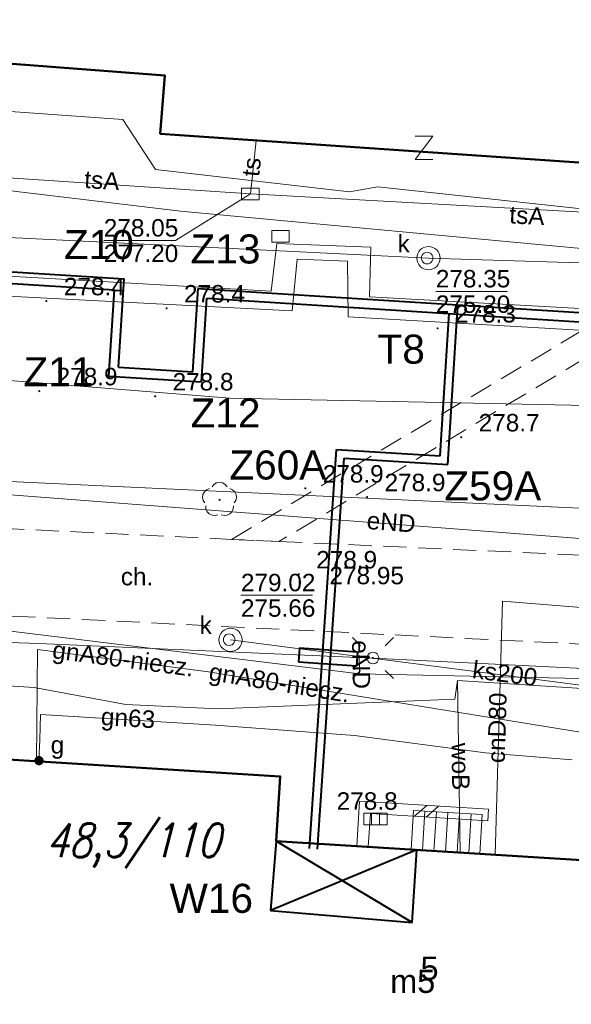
# Model space of a CAD drawing. Extents: x 0 to 6568752, y 0 to 5584302.
# Tile 34 of 58: x 6568504 to 6568527, y 5584056 to 5584098. Entities that reach past the tile are written whole.
import ezdxf
from ezdxf.enums import TextEntityAlignment as Align

# ---------------------------------------------------------------- set-up
doc = ezdxf.new("R2010")
doc.units = 0
doc.header["$PDSIZE"] = 0.75
doc.linetypes.add('GAK', pattern=[3.5, 2, -0.7, 0.1, -0.7])
doc.linetypes.add('PRZER2-1', pattern=[1.5, 1, -0.5])
doc.layers.get('0').update_dxf_attribs({"linetype": 'CONTINUOUS'})
doc.layers.get('Defpoints').update_dxf_attribs({"linetype": 'CONTINUOUS'})
for name, color, linetype, lineweight in [('alarm', 51, 'CONTINUOUS', 50), ('EGBS', 7, 'CONTINUOUS', 18), ('EGBU', 7, 'CONTINUOUS', 50), ('EGBU_O', 7, 'CONTINUOUS', 50), ('EGDE', 7, 'CONTINUOUS', 18), ('GEPADR_O', 7, 'CONTINUOUS', 18), ('GEPPHC', 7, 'CONTINUOUS', 18), ('GUPPRZ_O', 7, 'CONTINUOUS', 18), ('OTDN', 7, 'CONTINUOUS', 18), ('OTKC', 7, 'CONTINUOUS', 18), ('OTKC_O', 7, 'CONTINUOUS', 18), ('OTRN', 7, 'CONTINUOUS', 13), ('OTRN_O', 7, 'CONTINUOUS', 13), ('OTRS', 7, 'CONTINUOUS', 13), ('OTRS_O', 7, 'CONTINUOUS', 13), ('ramka sekcji', 7, 'CONTINUOUS', 18), ('siec', 7, 'GAK', 70), ('SUEO', 7, 'CONTINUOUS', 18), ('SUPK', 7, 'CONTINUOUS', 18), ('SUPW', 7, 'CONTINUOUS', 18), ('SUPW_O', 7, 'CONTINUOUS', 18)]:
    doc.layers.add(name, color=color, linetype=linetype, lineweight=lineweight)
for name, color, linetype, lineweight, true_color in [('OTZL', 7, 'CONTINUOUS', 18, 0x008000), ('SUCP', 7, 'CONTINUOUS', 18, 0xd200d2), ('SUCP_O', 7, 'CONTINUOUS', 18, 0xd200d2), ('SUEP', 1, 'CONTINUOUS', 18, 0xff0000), ('SUEP_O', 1, 'CONTINUOUS', 18, 0xff0000), ('SUGP', 7, 'CONTINUOUS', 18, 0xbfbf00), ('SUGP_O', 7, 'CONTINUOUS', 18, 0xbfbf00), ('SUGW', 7, 'CONTINUOUS', 18, 0xbfbf00), ('SUGW_O', 7, 'CONTINUOUS', 18, 0xbfbf00), ('SUKK', 7, 'CONTINUOUS', 18, 0x803300), ('SUKP', 7, 'CONTINUOUS', 18, 0x803300), ('SUKP_O', 7, 'CONTINUOUS', 18, 0x803300), ('SUTP', 7, 'CONTINUOUS', 18, 0xff9100), ('SUTP_O', 7, 'CONTINUOUS', 18, 0xff9100), ('SUWP', 5, 'CONTINUOUS', 18, 0x0000ff), ('SUWP_O', 5, 'CONTINUOUS', 18, 0x0000ff)]:
    doc.layers.add(name, color=color, linetype=linetype, lineweight=lineweight, true_color=true_color)
doc.styles.add('Arial', font='arial.ttf')
doc.styles.add('GEO-INFO', font='arial.ttf')
doc.styles.add('UZBROJENIE', font='SIMPLEX.shx', dxfattribs={"width": 0.8, "oblique": 15.00003, "height": 0.9})
doc.dimstyles.get("Standard").update_dxf_attribs({"dimtxt": 0.18, "dimasz": 0.18, "dimexe": 0.18, "dimexo": 0.0625, "dimgap": 0.09, "dimtad": 0, "dimtih": 1, "dimtoh": 1, "dimdec": 4, "dimzin": 0, "dimdsep": 46, "dimtxsty": 'Standard', "dimcen": 0.09, "dimadec": 0, "dimazin": 0, "dimtfac": 1, "dimtdec": 4, "dimtofl": 0, "dimtmove": 0, "dimatfit": 3, "dimfxl": 0, "dimtolj": 1, "dimtzin": 0, "dimarcsym": 0})

# ---------------------------------------------------------------- blocks, each defined once
blk = doc.blocks.new('D_GSPRDL1')
blk.add_hatch(color=0).paths.add_polyline_path([(0, -0.045), (0.013906, -0.042798), (0.02645, -0.036406), (0.036406, -0.02645), (0.042798, -0.013906), (0.045, 0), (0.042798, 0.013906), (0.036406, 0.02645), (0.02645, 0.036406), (0.013906, 0.042798), (0, 0.045), (-0.013906, 0.042798), (-0.02645, 0.036406), (-0.036406, 0.02645), (-0.042798, 0.013906), (-0.045, 0), (-0.042798, -0.013906), (-0.036406, -0.02645), (-0.02645, -0.036406), (-0.013906, -0.042798)])
at = {"color": 0}
for points in [[(-0.635969, -0.134326), (-0.70458, -0.024001), (-0.731429, 0.103115), (-0.713292, 0.231763), (-0.652348, 0.346501), (-0.55591, 0.433559), (-0.435555, 0.482485)], [(-0.324277, 0.563333), (-0.240553, 0.662679), (-0.127956, 0.727494), (0, 0.75), (0.127956, 0.727494), (0.240553, 0.662679), (0.324277, 0.563333)], [(0.435555, 0.482485), (0.55591, 0.433559), (0.652348, 0.346501), (0.713292, 0.231763), (0.731429, 0.103115), (0.70458, -0.024001), (0.635969, -0.134326)], [(-0.068773, -0.646351), (-0.194901, -0.677512), (-0.324092, -0.663766), (-0.440839, -0.606763), (-0.531129, -0.513345), (-0.584125, -0.394725), (-0.593465, -0.265141)], [(0.593465, -0.265141), (0.584125, -0.394725), (0.531129, -0.513345), (0.440839, -0.606763), (0.324092, -0.663766), (0.194901, -0.677512), (0.068773, -0.646351)]]:
    blk.add_lwpolyline(points, dxfattribs=at)
blk = doc.blocks.new('D_GSPWPN1')
blk.add_hatch(color=0).paths.add_polyline_path([(-0.045, 0), (-0.043467, -0.011647), (-0.038971, -0.0225), (-0.03182, -0.03182), (-0.0225, -0.038971), (-0.011647, -0.043467), (0, -0.045), (0.011647, -0.043467), (0.0225, -0.038971), (0.03182, -0.03182), (0.038971, -0.0225), (0.043467, -0.011647), (0.045, 0), (0.043467, 0.011647), (0.038971, 0.0225), (0.03182, 0.03182), (0.0225, 0.038971), (0.011647, 0.043467), (0, 0.045), (-0.011647, 0.043467), (-0.0225, 0.038971), (-0.03182, 0.03182), (-0.038971, 0.0225), (-0.043467, 0.011647)])
blk = doc.blocks.new('D_GSPWPS1')
blk.add_hatch(color=0).paths.add_polyline_path([(-0.045, 0), (-0.043467, -0.011647), (-0.038971, -0.0225), (-0.03182, -0.03182), (-0.0225, -0.038971), (-0.011647, -0.043467), (0, -0.045), (0.011647, -0.043467), (0.0225, -0.038971), (0.03182, -0.03182), (0.038971, -0.0225), (0.043467, -0.011647), (0.045, 0), (0.043467, 0.011647), (0.038971, 0.0225), (0.03182, 0.03182), (0.0225, 0.038971), (0.011647, 0.043467), (0, 0.045), (-0.011647, 0.043467), (-0.0225, 0.038971), (-0.03182, 0.03182), (-0.038971, 0.0225), (-0.043467, 0.011647)])
blk = doc.blocks.new('D_GUPIKP1_3')
at = {"color": 0}
blk.add_lwpolyline([(0.375, -0.25), (-0.375, -0.25), (-0.375, 0.25), (0.375, 0.25)], close=True, dxfattribs=at)
blk = doc.blocks.new('D_GUPIWZ1_1')
at = {"color": 0}
blk.add_lwpolyline([(0, 0.25), (0.064705, 0.241481), (0.125, 0.216506), (0.176777, 0.176777), (0.216506, 0.125), (0.241481, 0.064705), (0.25, 0), (0.241481, -0.064705), (0.216506, -0.125), (0.176777, -0.176777), (0.125, -0.216506), (0.064705, -0.241481), (0, -0.25), (-0.064705, -0.241481), (-0.125, -0.216506), (-0.176777, -0.176777), (-0.216506, -0.125), (-0.241481, -0.064705), (-0.25, 0), (-0.241481, 0.064705), (-0.216506, 0.125), (-0.176777, 0.176777), (-0.125, 0.216506), (-0.064705, 0.241481)], close=True, dxfattribs=at)
blk = doc.blocks.new('D_GUPKKS1')
at = {"color": 0}
blk.add_lwpolyline([(0.5, -0.25), (-0.5, -0.25), (-0.5, 0.25), (0.5, 0.25)], close=True, dxfattribs=at)
for points in [[(-0.175, -0.25), (-0.175, 0.25)], [(0.175, -0.25), (0.175, 0.25)]]:
    blk.add_lwpolyline(points, dxfattribs=at)
blk = doc.blocks.new('D_GUPGZA1')
blk.add_hatch(color=0).paths.add_polyline_path([(-0.2, 0), (-0.193185, -0.051764), (-0.173205, -0.1), (-0.141421, -0.141421), (-0.1, -0.173205), (-0.051764, -0.193185), (0, -0.2), (0.051764, -0.193185), (0.1, -0.173205), (0.141421, -0.141421), (0.173205, -0.1), (0.193185, -0.051764), (0.2, 0), (0.193185, 0.051764), (0.173205, 0.1), (0.141421, 0.141421), (0.1, 0.173205), (0.051764, 0.193185), (0, 0.2), (-0.051764, 0.193185), (-0.1, 0.173205), (-0.141421, 0.141421), (-0.173205, 0.1), (-0.193185, 0.051764)])
blk = doc.blocks.new('D_GEPPHC1')
at = {"color": 0}
blk.add_lwpolyline([(-0.375, 0.5), (0.375, 0.5), (-0.375, -0.5), (0.375, -0.5)], dxfattribs=at)
blk = doc.blocks.new('D_ODTN_1')
at = {"color": 0}
for points in [[(-0.5, -0.25), (0, 0.25)], [(0, -0.25), (0.5, 0.25)]]:
    blk.add_lwpolyline(points, dxfattribs=at)
blk = doc.blocks.new('D_GSLDSO2')
at = {"color": 0}
blk.add_lwpolyline([(0, 0.25), (0, -0.25)], dxfattribs=at)
blk = doc.blocks.new('D_GUPELA2')
blk.add_hatch(color=0).paths.add_polyline_path([(-0.001087, 0.044987), (0.011881, 0.043403), (0.021281, 0.03965), (0.030065, 0.033482), (0.038133, 0.023893), (0.043117, 0.012881), (0.044986, 0.001113), (0.044323, -0.007777), (0.040557, -0.019497), (0.033417, -0.030138), (0.024849, -0.037517), (0.013788, -0.042836), (0.002013, -0.044955), (-0.00982, -0.043916), (-0.020466, -0.040077), (-0.029541, -0.033946), (-0.036867, -0.025804), (-0.04187, -0.01649), (-0.04461, -0.005909), (-0.044532, 0.006476), (-0.041285, 0.017903), (-0.034764, 0.028574), (-0.024479, 0.03776), (-0.013449, 0.042943)])
at = {"color": 0}
for points in [[(-0.883883, 0.883883), (-0.53033, 0.53033)], [(0.883883, 0.883883), (0.53033, 0.53033)], [(-0.883883, -0.883883), (-0.53033, -0.53033)], [(0.883883, -0.883883), (0.53033, -0.53033)]]:
    blk.add_lwpolyline(points, dxfattribs=at)
blk = doc.blocks.new('D_GUPELA1')
at = {"color": 0}
blk.add_lwpolyline([(0, 0.25), (0.064705, 0.241481), (0.125, 0.216506), (0.176777, 0.176777), (0.216506, 0.125), (0.241481, 0.064705), (0.25, 0), (0.241481, -0.064705), (0.216506, -0.125), (0.176777, -0.176777), (0.125, -0.216506), (0.064705, -0.241481), (0, -0.25), (-0.064705, -0.241481), (-0.125, -0.216506), (-0.176777, -0.176777), (-0.216506, -0.125), (-0.241481, -0.064705), (-0.25, 0), (-0.241481, 0.064705), (-0.216506, 0.125), (-0.176777, 0.176777), (-0.125, 0.216506), (-0.064705, 0.241481)], close=True, dxfattribs=at)
blk = doc.blocks.new('*D45')
at = {"layer": 'Defpoints', "color": 0, "lineweight": 40}
for p in [(6568647.5, 5584150), (6568650, 5584150), (0, 0)]:
    blk.add_point(p, dxfattribs=at)
at = {"layer": 'ramka sekcji', "color": 0, "lineweight": -2}
blk.add_line((6568649.938, 5584150), (6568647.5, 5584150), dxfattribs=at)
at = {"layer": 'ramka sekcji', "color": 0, "insert": (6568644.106, 5584150), "char_height": 0.75, "attachment_point": 5, "style": 'GEO-INFO'}
blk.add_mtext('\\A1;5584150.0000', dxfattribs=at)
blk = doc.blocks.new('*D46')
at = {"layer": 'Defpoints', "color": 0, "lineweight": 40}
for p in [(6568650, 5584152.5), (6568650, 5584150), (0, 0)]:
    blk.add_point(p, dxfattribs=at)
at = {"layer": 'ramka sekcji', "color": 0, "lineweight": -2}
blk.add_line((6568650, 5584150.062), (6568650, 5584152.5), dxfattribs=at)
at = {"layer": 'ramka sekcji', "color": 0, "insert": (6568650, 5584155.896), "char_height": 0.75, "attachment_point": 5, "rotation": 90, "style": 'GEO-INFO'}
blk.add_mtext('\\A1;6568650.0000', dxfattribs=at)

msp = doc.modelspace()

# ---------------------------------------------------------------- linework, layer by layer
at = {"layer": 'EGBS', "color": 0, "linetype": 'Continuous', "lineweight": 18, "elevation": 10.18}
msp.add_lwpolyline([(6568520.5, 5584064.36), (6568520.39991, 5584062.67881), (6568523.35032, 5584062.49539), (6568523.45, 5584064.18)], close=True, dxfattribs=at)
for points in [[(6568520.87704, 5584062.64915), (6568520.98157, 5584064.33062)], [(6568521.37608, 5584062.61813), (6568521.48065, 5584064.30016)], [(6568521.87511, 5584062.5871), (6568521.97972, 5584064.26971)], [(6568522.37415, 5584062.55608), (6568522.47879, 5584064.23926)], [(6568522.87319, 5584062.52505), (6568522.97786, 5584064.20881)]]:
    msp.add_lwpolyline(points, dxfattribs=at)
at = {"layer": 'EGBU', "color": 0, "linetype": 'Continuous', "lineweight": 50, "elevation": 10.18}
for points in [[(6568510.47, 5584104.93), (6568530.1, 5584103.63), (6568529.29, 5584092.09), (6568509.6, 5584093.44), (6568509.79, 5584095.95), (6568492.52, 5584097.26), (6568493.31, 5584108.77), (6568510.64, 5584107.6)], [(6568538.88, 5584058.9), (6568551.23977, 5584058.15147), (6568550.55602, 5584046.80178), (6568538.05, 5584047.59), (6568538.18, 5584049.61), (6568537.82, 5584049.62), (6568537.84, 5584050.07), (6568513.95, 5584051.55), (6568514.1, 5584053.87), (6568513.74, 5584053.88), (6568513.76, 5584054.33), (6568489.68, 5584055.82), (6568490.4, 5584067.33), (6568514.76, 5584065.82), (6568514.59, 5584063.04), (6568539.04, 5584061.52)]]:
    msp.add_lwpolyline(points, close=True, dxfattribs=at)
at = {"layer": 'EGDE', "color": 0, "linetype": 'Continuous', "elevation": 10.22}
for points in [[(6568648.59375, 5584104.42383), (6568646.521, 5584059.38927), (6568644.22449, 5584009.45582), (6568609.00522, 5584036.3441), (6568583.6998, 5584038.16817), (6568558.47556, 5584075.58605), (6568538.06756, 5584076.86319), (6568491.15577, 5584079.0589), (6568441.65482, 5584081.9513), (6568391.77674, 5584086.94902), (6568374.92948, 5584088.19204), (6568375.19, 5584092.43), (6568377.65, 5584132.3), (6568371.2, 5584132.71), (6568369.87809, 5584134.81056), (6568369.45834, 5584137.11533), (6568375.25714, 5584238.8479), (6568377.54509, 5584242.89769), (6568381.25599, 5584245.17568), (6568384.82038, 5584245.63164)], [(6568594.31055, 5583939.47691), (6568591.06023, 5583939.65534), (6568585.12694, 5583937.54872), (6568482.90911, 5583944.55214), (6568370.44353, 5583952.88368), (6568294.32233, 5583957.98331), (6568295.92847, 5583986.21622), (6568307.93382, 5584034.73468), (6568319.9193, 5584083.24287), (6568320.72616, 5584086.59352), (6568329.45932, 5584084.84591), (6568374.48985, 5584081.95589), (6568374.92948, 5584088.19204), (6568391.77674, 5584086.94902), (6568441.65482, 5584081.9513), (6568491.15577, 5584079.0589), (6568538.06756, 5584076.86319), (6568558.47556, 5584075.58605), (6568583.6998, 5584038.16817), (6568609.00522, 5584036.3441), (6568644.22449, 5584009.45582)]]:
    msp.add_lwpolyline(points, dxfattribs=at)
at = {"layer": 'GUPPRZ_O', "color": 0, "linetype": 'Continuous', "lineweight": 13, "elevation": 10.8, "flags": 128}
for points in [[(6568513.47533, 5584090.8574), (6568510.24912, 5584088.8524), (6568507.16912, 5584088.8524)], [(6568521.45664, 5584086.6666), (6568524.53664, 5584086.6666)], [(6568513.0704, 5584073.60683), (6568516.1504, 5584073.60683)]]:
    msp.add_lwpolyline(points, dxfattribs=at)
at = {"layer": 'OTDN', "color": 0, "linetype": 'Continuous', "lineweight": 18, "elevation": 10.18}
for points in [[(6568518.05051, 5584062.82569), (6568518.17681, 5584064.755), (6568523.72554, 5584064.40952)], [(6568518.54944, 5584062.79303), (6568518.64319, 5584064.225), (6568523.69446, 5584063.91048)]]:
    msp.add_lwpolyline(points, dxfattribs=at)
at = {"layer": 'OTKC', "color": 0, "linetype": 'PRZER2-1', "lineweight": 18, "elevation": 10.18}
for points in [[(6568539.49, 5584090.74), (6568514.70571, 5584075.918), (6568512.66, 5584076.01), (6568539.69, 5584092.08)], [(6568391.46, 5584084.99), (6568455.29, 5584078.92), (6568457.12, 5584078.74), (6568471.46, 5584077.93), (6568474.02, 5584077.89), (6568483.79, 5584077.36), (6568485.7, 5584077.32), (6568488.13, 5584077.21), (6568489.26, 5584077.14), (6568512.66, 5584076.01), (6568514.70571, 5584075.918), (6568538.01, 5584074.87)], [(6568529.7, 5584071.41), (6568491.18, 5584073.31), (6568490.45, 5584072.73), (6568489.96, 5584071.2), (6568489.76, 5584067.17), (6568490.4, 5584067.33), (6568489.68, 5584055.82), (6568488.77, 5584055.87), (6568488.46, 5584052.49), (6568486.02, 5584055.87), (6568486.92, 5584070.16), (6568486.83, 5584072.13), (6568485.23, 5584073.59), (6568470.32, 5584074.51), (6568470.06, 5584070.52), (6568475.99, 5584070.13), (6568475.84, 5584067.94), (6568469.87, 5584068.36), (6568469.54, 5584062.52), (6568468.42, 5584062.61), (6568469.2, 5584074.56), (6568454.13, 5584075.24)]]:
    msp.add_lwpolyline(points, dxfattribs=at)
at = {"layer": 'ramka sekcji', "color": 5, "lineweight": 40}
for p, q in [((6568515.59496, 5584071.34664, 10.14), (6568515.55314, 5584070.74742, 10.14)), ((6568515.59496, 5584071.34664, 10.14), (6568518.08889, 5584071.17258, 10.14)), ((6568518.08889, 5584071.17258, 10.14), (6568518.04707, 5584070.57336, 10.14)), ((6568515.55314, 5584070.74742, 10.14), (6568518.04707, 5584070.57336, 10.14))]:
    msp.add_line(p, q, dxfattribs=at)
at = {"layer": 'siec', "color": 0, "linetype": 'ByBlock', "lineweight": 40}
for p, q in [((6568449.1148, 5584090.92644), (6568508.03929, 5584087.20616)), ((6568449.5805, 5584090.39435), (6568507.62577, 5584086.72958)), ((6568507.79527, 5584083.40586), (6568508.03929, 5584087.20616)), ((6568507.38804, 5584083.02908), (6568507.62577, 5584086.72958)), ((6568511.0062, 5584083.20313), (6568511.23681, 5584086.79448)), ((6568511.23681, 5584086.79448), (6568555.40295, 5584084.00556)), ((6568511.38009, 5584082.77704), (6568511.60696, 5584086.37031)), ((6568511.60696, 5584086.37031), (6568555.77652, 5584083.58117)), ((6568521.97539, 5584079.22419), (6568522.40879, 5584086.08869)), ((6568521.64814, 5584079.59555), (6568522.0343, 5584085.71186)), ((6568507.79527, 5584083.40586), (6568511.0062, 5584083.20313)), ((6568507.38804, 5584083.02908), (6568511.38009, 5584082.77704)), ((6568516.01856, 5584062.7197), (6568517.17934, 5584079.8777)), ((6568517.17934, 5584079.8777), (6568521.64814, 5584079.59555)), ((6568516.36952, 5584062.69877), (6568517.50659, 5584079.50634)), ((6568517.50659, 5584079.50634), (6568521.97539, 5584079.22419)), ((6568514.58977, 5584063.03624, 10.18), (6568514.34223, 5584060.05317, 10.18)), ((6568520.44446, 5584059.54679, 10.18), (6568514.58977, 5584063.03624, 10.18)), ((6568520.63801, 5584062.66024, 10.18), (6568514.34223, 5584060.05317, 10.18)), ((6568520.44446, 5584059.54679, 10.18), (6568520.63801, 5584062.66024, 10.18)), ((6568514.34223, 5584060.05317, 10.18), (6568520.44446, 5584059.54679, 10.18))]:
    msp.add_line(p, q, dxfattribs=at)
at = {"layer": 'SUCP', "color": 0, "linetype": 'Continuous', "lineweight": 18, "elevation": 10.14}
for points in [[(6568533.6399, 5584085.60204), (6568518.60395, 5584086.42735), (6568518.65884, 5584088.57266), (6568514.61306, 5584088.72682), (6568514.37118, 5584086.68212), (6568494.51573, 5584087.80409)], [(6568494.4364, 5584086.91236), (6568515.26947, 5584085.82769), (6568515.48817, 5584088.05753), (6568517.65572, 5584087.96171), (6568517.68655, 5584085.57013), (6568533.60476, 5584084.65495)], [(6568524.00871, 5584062.45446), (6568524.33259, 5584073.36083), (6568533.21135, 5584072.63888), (6568534.49392, 5584083.46105)]]:
    msp.add_lwpolyline(points, dxfattribs=at)
at = {"layer": 'SUEP', "linetype": 'Continuous', "lineweight": 18, "elevation": 10.14}
for points in [[(6568445.94158, 5584095.72461), (6568463.08232, 5584095.53245), (6568469.09261, 5584094.92384), (6568472.44526, 5584094.27199), (6568479.09718, 5584093.38563), (6568501.60242, 5584091.16944), (6568510.47472, 5584090.11168), (6568531.72465, 5584088.14533), (6568533.163, 5584089.13494), (6568535.21086, 5584107.92978), (6568536.22578, 5584134.20382), (6568538.22056, 5584135.05463), (6568554.95303, 5584133.678), (6568555.75969, 5584133.63631), (6568556.96104, 5584133.35687), (6568557.78151, 5584133.33584)], [(6568537.92641, 5584097.52808), (6568535.8969, 5584075.41982), (6568503.16129, 5584077.9235)], [(6568531.19, 5584089.85), (6568518.96, 5584091.16), (6568517.74, 5584090.95), (6568509.4, 5584091.91), (6568507.99, 5584094.06), (6568491.24, 5584095.24), (6568484.86, 5584095.4), (6568483.86, 5584081.14), (6568482.35, 5584064.46), (6568481.92, 5584057.69), (6568479.5, 5584057.03), (6568479.08, 5584048.05), (6568490.55, 5584046.52), (6568490.19, 5584039.47), (6568490.1, 5584032.19), (6568500.05, 5584031.55), (6568499.19, 5584000.4)], [(6568486.50836, 5584074.10327), (6568518.17164, 5584070.22632)], [(6568490, 5584072.02), (6568504.38, 5584071.53), (6568518.75, 5584070.91), (6568535.68, 5584070.07), (6568546.76, 5584069.78), (6568556.41, 5584068.73), (6568570.47, 5584068.4), (6568582.18, 5584068.02), (6568592.76, 5584067.58), (6568603.03, 5584067.26), (6568614.32, 5584066.94)], [(6568518.17164, 5584070.22632), (6568518.15616, 5584071.02616)], [(6568518.17164, 5584070.22632), (6568536.54888, 5584069.84808), (6568545.77982, 5584068.50179), (6568550.86908, 5584069.06254), (6568569.4282, 5584068.69564), (6568570.84984, 5584068.02944)]]:
    msp.add_lwpolyline(points, dxfattribs=at)
at = {"layer": 'SUGP', "color": 0, "linetype": 'Continuous', "lineweight": 18, "elevation": 10.14}
for points in [[(6568504.31785, 5584071.28197), (6568504.2738, 5584066.47001)], [(6568559.27657, 5584056.94925), (6568544.25326, 5584065.65626), (6568528.29678, 5584067.62075), (6568511.67083, 5584070.31667), (6568504.31785, 5584071.28197)], [(6568527.33, 5584066.53), (6568523.59, 5584066.84), (6568517.95, 5584067.58), (6568511.98, 5584068.03), (6568504.44, 5584068.48), (6568504.41, 5584067.4)], [(6568504.41, 5584067.4), (6568504.38, 5584066.5)]]:
    msp.add_lwpolyline(points, dxfattribs=at)
at = {"layer": 'SUKP', "color": 0, "linetype": 'Continuous', "lineweight": 18, "elevation": 10.14}
for points in [[(6568456.9388, 5584093.09331), (6568486.76093, 5584090.70348), (6568499.27701, 5584089.16851), (6568521.14002, 5584088.09718), (6568537.79246, 5584087.58027), (6568559.01562, 5584095.81893)], [(6568512.6244, 5584071.69056), (6568536.21425, 5584068.64307), (6568545.13518, 5584067.49805)]]:
    msp.add_lwpolyline(points, dxfattribs=at)
at = {"layer": 'SUPK', "color": 0, "linetype": 'Continuous', "lineweight": 18, "elevation": 10.14}
for points in [[(6568521.14002, 5584087.59718, -1), (6568521.14002, 5584088.59718, -1)], [(6568512.6244, 5584071.19056, -1), (6568512.6244, 5584072.19056, -1)]]:
    msp.add_lwpolyline(points, format="xyb", close=True, dxfattribs=at)
at = {"layer": 'SUTP', "color": 0, "linetype": 'Continuous', "lineweight": 18, "elevation": 10.14}
for points in [[(6568477.67628, 5584101.43695), (6568482.69538, 5584084.47031), (6568512.58946, 5584082.07631), (6568538.45712, 5584081.55457)], [(6568482.03767, 5584094.3726), (6568487.21105, 5584092.58912), (6568513.47533, 5584090.8574), (6568549.14326, 5584088.89683)], [(6568513.72687, 5584093.15705), (6568513.47533, 5584090.8574)]]:
    msp.add_lwpolyline(points, dxfattribs=at)
at = {"layer": 'SUWP', "color": 0, "linetype": 'Continuous', "lineweight": 18, "elevation": 10.14}
for points in [[(6568489.12361, 5584070.68206), (6568489.52, 5584070.58), (6568504.16808, 5584069.64583), (6568508.11777, 5584068.91667), (6568512.0905, 5584068.72784), (6568522.27596, 5584069.13912), (6568522.38564, 5584069.94059)], [(6568522.38564, 5584069.94059), (6568608.21304, 5584064.43606)], [(6568522.38564, 5584069.94059), (6568522.49767, 5584062.5484)]]:
    msp.add_lwpolyline(points, dxfattribs=at)

# ---------------------------------------------------------------- block references
at = {"layer": 'GEPPHC', "color": 0, "linetype": 'Continuous', "lineweight": 18}
msp.add_blockref('D_GEPPHC1', (6568520.94805, 5584092.8428, 10.24), dxfattribs=at)
at = {"layer": 'OTDN', "color": 0, "linetype": 'Continuous', "lineweight": 18}
for name, p, rotation in [('D_ODTN_1', (6568521.06, 5584064.325, 10.18), 356.4371263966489), ('D_ODTN_1', (6568521.06, 5584064.325, 10.18), 356.4371263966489), ('D_GSLDSO2', (6568523.71, 5584064.16, 10.18), 356.4371263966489), ('D_GSLDSO2', (6568518.29998, 5584062.80936, 10.18), 86.25454360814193)]:
    msp.add_blockref(name, p, dxfattribs=dict(at, rotation=rotation))
at = {"layer": 'OTRN', "color": 0, "linetype": 'Continuous', "lineweight": 13}
for p in [(6568504.7, 5584086.25, 10.08), (6568509.87, 5584085.94, 10.08), (6568521.53, 5584085.08, 10.08), (6568504.39, 5584082.38, 10.08), (6568509.38, 5584082.16, 10.08), (6568522.55, 5584080.4, 10.08), (6568515.84, 5584078.2, 10.08), (6568518.5, 5584077.83, 10.08), (6568515.56, 5584074.51, 10.08), (6568516.44, 5584064.14, 10.08)]:
    msp.add_blockref('D_GSPWPN1', p, dxfattribs=at)
at = {"layer": 'OTRS', "color": 0, "linetype": 'Continuous', "lineweight": 13}
msp.add_blockref('D_GSPWPS1', (6568516.13, 5584073.83, 10.08), dxfattribs=at)
at = {"layer": 'OTZL', "color": 0, "linetype": 'Continuous', "lineweight": 18}
msp.add_blockref('D_GSPRDL1', (6568512.15, 5584077.71, 10.12), dxfattribs=at)
at = {"layer": 'SUEO', "color": 0, "linetype": 'Continuous', "lineweight": 18}
for name, p in [('D_GUPELA2', (6568518.75, 5584070.91, 10.15)), ('D_GUPELA1', (6568518.75, 5584070.91, 10.16))]:
    msp.add_blockref(name, p, dxfattribs=at)
at = {"layer": 'SUGW', "color": 0, "linetype": 'Continuous', "lineweight": 18}
msp.add_blockref('D_GUPGZA1', (6568504.38, 5584066.5, 10.16), dxfattribs=at)
at = {"layer": 'SUKK', "color": 0, "linetype": 'Continuous', "lineweight": 18}
msp.add_blockref('D_GUPKKS1', (6568518.86, 5584063.99, 10.16), dxfattribs=at)
at = {"layer": 'SUPK', "color": 0, "linetype": 'Continuous', "lineweight": 18}
for p in [(6568513.47533, 5584090.8574, 10.16), (6568514.77, 5584089.03, 10.16)]:
    msp.add_blockref('D_GUPIKP1_3', p, dxfattribs=at)
at = {"layer": 'SUPW', "color": 0, "linetype": 'Continuous', "lineweight": 18}
for p in [(6568521.08237, 5584088.09947, 10.18), (6568512.56315, 5584071.69847, 10.18)]:
    msp.add_blockref('D_GUPIWZ1_1', p, dxfattribs=at)

# ---------------------------------------------------------------- texts
at = {"layer": 'alarm', "color": 0, "linetype": 'Continuous', "lineweight": 30, "style": 'GEO-INFO'}
for s, p in [('Z10', (6568506.95857, 5584088.67847, 1.28)), ('Z13', (6568512.40518, 5584088.49172, 0.62)), ('T8', (6568519.96618, 5584084.18562, -9.52)), ('Z11', (6568505.2159, 5584083.21553, -9.52)), ('Z12', (6568512.40764, 5584081.45546, -9.52)), ('Z60A', (6568514.65878, 5584079.20826, -9.52)), ('Z59A', (6568523.90572, 5584078.30937, -9.52)), ('W16', (6568511.79462, 5584060.58391, -9.52))]:
    msp.add_text(s, height=1.25, dxfattribs=at).set_placement(p, align=Align.MIDDLE)
at = {"layer": 'alarm', "color": 0, "lineweight": 30, "style": 'UZBROJENIE', "oblique": 15.00003, "width": 0.8}
msp.add_text('48,3/110', height=1.44, dxfattribs=at).set_placement((6568504.67567, 5584062.35697))
at = {"layer": 'EGBU_O', "color": 0, "linetype": 'Continuous', "lineweight": 0, "style": 'Arial'}
msp.add_text('m5', height=1, dxfattribs=at).set_placement((6568520.45988, 5584056.51745, 10.8), align=Align.CENTER)
at = {"layer": 'GEPADR_O', "color": 0, "linetype": 'Continuous', "lineweight": 0, "style": 'Arial'}
msp.add_text('5', height=1, dxfattribs=at).set_placement((6568520.79841, 5584057.0767, 10.8))
at = {"layer": 'GUPPRZ_O', "color": 0, "linetype": 'Continuous', "lineweight": 0, "style": 'Arial'}
for s, p in [('278.05', (6568507.16912, 5584089.0249, 10.8)), ('277.20', (6568507.16912, 5584087.9299, 10.8)), ('278.35', (6568521.45664, 5584086.8391, 10.8)), ('275.20', (6568521.45664, 5584085.7441, 10.8)), ('279.02', (6568513.0704, 5584073.77933, 10.8)), ('275.66', (6568513.0704, 5584072.68433, 10.8))]:
    msp.add_text(s, height=0.75, dxfattribs=at).set_placement(p)
at = {"layer": 'OTKC_O', "color": 0, "linetype": 'Continuous', "lineweight": 0, "style": 'Arial'}
msp.add_text('ch.', height=0.75, dxfattribs=at).set_placement((6568508.6, 5584074.03493, 10.8), align=Align.CENTER)
at = {"layer": 'OTRN_O', "color": 0, "linetype": 'Continuous', "lineweight": 0, "style": 'Arial'}
for s, p in [('278.4', (6568505.45, 5584086.5, 10.8)), ('278.4', (6568510.62, 5584086.19, 10.8)), ('278.3', (6568522.28, 5584085.33, 10.8)), ('278.9', (6568505.14, 5584082.63, 10.8)), ('278.8', (6568510.13, 5584082.41, 10.8)), ('278.7', (6568523.3, 5584080.65, 10.8)), ('278.9', (6568516.59, 5584078.45, 10.8)), ('278.9', (6568519.25, 5584078.08, 10.8)), ('278.9', (6568516.31, 5584074.76, 10.8)), ('278.8', (6568517.19, 5584064.39, 10.8))]:
    msp.add_text(s, height=0.75, dxfattribs=at).set_placement(p)
at = {"layer": 'OTRS_O', "color": 0, "linetype": 'Continuous', "lineweight": 0, "style": 'Arial'}
msp.add_text('278.95', height=0.75, dxfattribs=at).set_placement((6568516.88, 5584074.08, 10.8))
at = {"layer": 'SUCP_O', "color": 0, "linetype": 'Continuous', "lineweight": 0, "style": 'Arial'}
msp.add_text('cnD80', height=0.75, rotation=88.299009, dxfattribs=at).set_placement((6568524.464, 5584067.89893, 10.8), align=Align.CENTER)
at = {"layer": 'SUEP_O', "linetype": 'Continuous', "lineweight": 0, "style": 'Arial'}
for rotation, p in [(355.626425, (6568519.50672, 5584076.37904, 10.8)), (271.108981, (6568517.87047, 5584070.62056, 10.8))]:
    msp.add_text('eND', height=0.75, rotation=rotation, dxfattribs=at).set_placement(p, align=Align.CENTER)
at = {"layer": 'SUGP_O', "color": 0, "linetype": 'Continuous', "lineweight": 0, "style": 'Arial'}
for s, rotation, p in [('gnA80-niecz.', 352.520947, (6568507.95614, 5584070.50834, 10.8)), ('gnA80-niecz.', 350.789597, (6568514.67333, 5584069.48108, 10.8)), ('gn63', 356.58455, (6568508.19252, 5584067.96204, 10.8))]:
    msp.add_text(s, height=0.75, rotation=rotation, dxfattribs=at).set_placement(p, align=Align.CENTER)
at = {"layer": 'SUGW_O', "color": 0, "linetype": 'Continuous', "lineweight": 0, "style": 'Arial'}
msp.add_text('g', height=0.75, dxfattribs=at).set_placement((6568505.46641, 5584066.80242, 10.8), align=Align.RIGHT)
at = {"layer": 'SUKP_O', "color": 0, "linetype": 'Continuous', "lineweight": 0, "style": 'Arial'}
msp.add_text('ks200', height=0.75, rotation=352.638936, dxfattribs=at).set_placement((6568524.38173, 5584069.87575, 10.8), align=Align.CENTER)
at = {"layer": 'SUPW_O', "color": 0, "linetype": 'Continuous', "lineweight": 0, "style": 'Arial'}
for p in [(6568520.33237, 5584088.34947, 10.8), (6568511.81315, 5584071.94847, 10.8)]:
    msp.add_text('k', height=0.75, dxfattribs=at).set_placement(p, align=Align.RIGHT)
at = {"layer": 'SUTP_O', "color": 0, "linetype": 'Continuous', "lineweight": 0, "style": 'Arial'}
for s, rotation, p in [('ts', 83.757589, (6568513.89284, 5584091.97531, 10.8)), ('tsA', 356.227698, (6568507.06732, 5584091.06715, 10.8)), ('tsA', 356.853773, (6568525.36131, 5584089.55453, 10.8))]:
    msp.add_text(s, height=0.75, rotation=rotation, dxfattribs=at).set_placement(p, align=Align.CENTER)
at = {"layer": 'SUWP_O', "color": 0, "linetype": 'Continuous', "lineweight": 0, "style": 'Arial'}
msp.add_text('woB', height=0.75, rotation=270.868285, dxfattribs=at).set_placement((6568522.14821, 5584066.24005, 10.8), align=Align.CENTER)

# ---------------------------------------------------------------- dimensions: what is measured, and where the dimension line sits
at = {"layer": 'ramka sekcji', "color": 0}
for offset, dtype, picture, middle in [((0, 2.5), 1, '*D46', (6568649.9999999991, 5584155.8956787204)), ((-2.5, 0), 0, '*D45', (6568644.1063676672, 5584150))]:
    dim = msp.add_ordinate_dim(feature_location=(6568650, 5584150), offset=offset, dtype=dtype, origin=(0, 0), dimstyle='Standard', override={"dimtxt": 0.75, "dimtxsty": 'GEO-INFO'}, dxfattribs=at)
    dim.commit()
    dim.dimension.update_dxf_attribs({"geometry": picture, "text_midpoint": middle})

doc.saveas('drawing.dxf')
